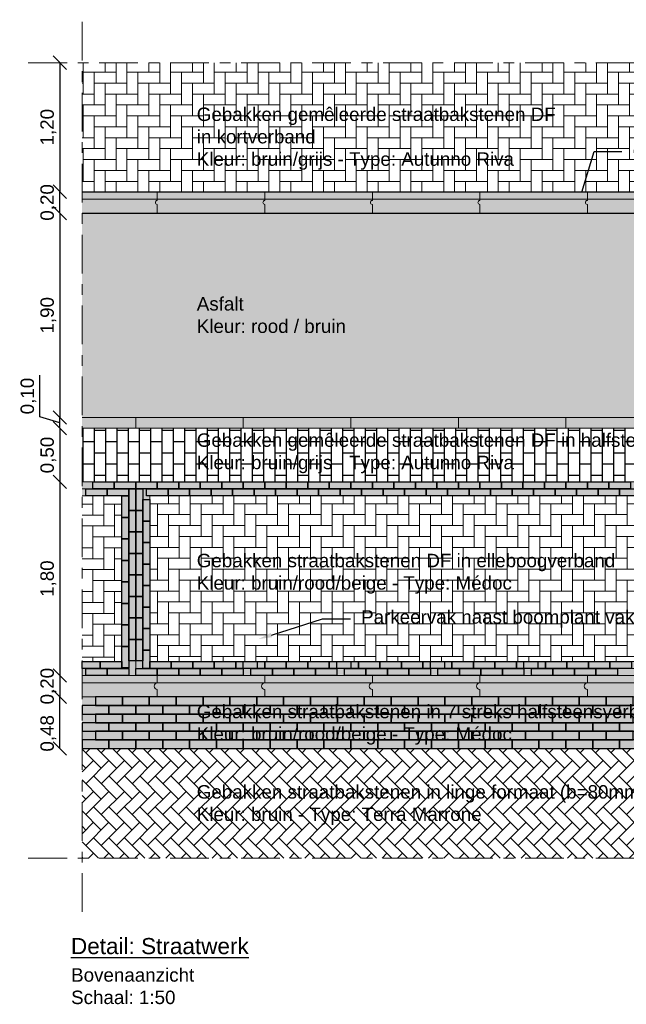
# Model space of a CAD drawing. Header units: metres. Extents: x -1 to 197910, y -70 to 354116.
# Tile 31 of 65: x 116.78 to 122.43, y -3.64 to 5.52. Entities that reach past the tile are written whole.
import ezdxf
from ezdxf import colors
from ezdxf.entities.mleader import LeaderData, LeaderLine
from ezdxf.math import Vec2, Vec3

# ---------------------------------------------------------------- set-up
doc = ezdxf.new("R2010")
doc.units = ezdxf.units.M
doc.header["$PDMODE"] = 1
doc.linetypes.add('ACAD_ISO04W100', pattern=[30, 24, -3, 0, -3])
for name, color, linetype, lineweight in [('N-WE-AL-DETAIL-G', 7, 'Continuous', 9), ('X-XX-AL-AANKLEDING-T25', 7, 'Continuous', 25), ('X-XX-AL-AANKLEDING-T30', 7, 'Continuous', 30)]:
    doc.layers.add(name, color=color, linetype=linetype, lineweight=lineweight)
doc.layers.add('X-XX-AL-DETAIL-G', color=7, linetype='Continuous')
doc.styles.add('NLCS_ISO', font='arial.ttf')
doc.styles.get("Standard").update_dxf_attribs({"font": 'arial.ttf'})
doc.dimstyles.new('NLCS_1-50', dxfattribs={"dimscale": 0.05, "dimtxt": 2.5, "dimasz": 2.5, "dimexe": 1.25, "dimexo": 0.625, "dimtad": 1, "dimtxsty": 'Standard', "dimblk": 'OBLIQUE', "dimcen": 0, "dimse1": 1, "dimse2": 1, "dimadec": 0, "dimazin": 0, "dimtfac": 1, "dimtmove": 0, "dimatfit": 3, "dimfxl": 1, "dimarcsym": 0})

# ---------------------------------------------------------------- blocks, each defined once
blk = doc.blocks.new('_Oblique')
at = {"color": 0, "linetype": 'ByBlock', "lineweight": -2}
blk.add_line((-0.5, -0.5), (0.5, 0.5), dxfattribs=at)
blk = doc.blocks.new('*D109')
at = {"layer": 'Defpoints', "color": 0, "transparency": 16777216}
for p in [(116.8639, 5.1236), (117.1568, 3.9236), (117.3639, 3.9236)]:
    blk.add_point(p, dxfattribs=at)
at = {"layer": 'N-WE-AL-DETAIL-G', "color": 0, "lineweight": -2, "transparency": 16777216}
blk.add_line((117.1568, 5.1236), (117.1568, 3.9236), dxfattribs=at)
at = {"layer": 'N-WE-AL-DETAIL-G', "color": 0, "lineweight": -2, "transparency": 16777216, "xscale": 0.125, "yscale": 0.125, "zscale": 0.125}
for p, rotation in [((117.1568, 5.1236), 90), ((117.1568, 3.9236), 270)]:
    blk.add_blockref('_Oblique', p, dxfattribs=dict(at, rotation=rotation))
at = {"layer": 'N-WE-AL-DETAIL-G', "color": 0, "transparency": 16777216, "insert": (117.0504, 4.5236), "char_height": 0.125, "attachment_point": 5, "rotation": 90}
blk.add_mtext('1,20', dxfattribs=at)
blk = doc.blocks.new('*D72')
at = {"layer": 'Defpoints', "color": 0, "transparency": 16777216}
for p in [(117.3639, 3.7236), (117.1568, 1.8236), (117.3639, 1.8236)]:
    blk.add_point(p, dxfattribs=at)
at = {"layer": 'N-WE-AL-DETAIL-G', "color": 0, "lineweight": -2, "transparency": 16777216}
blk.add_line((117.1568, 3.7236), (117.1568, 1.8236), dxfattribs=at)
at = {"layer": 'N-WE-AL-DETAIL-G', "color": 0, "lineweight": -2, "transparency": 16777216, "xscale": 0.125, "yscale": 0.125, "zscale": 0.125}
for p, rotation in [((117.1568, 3.7236), 90), ((117.1568, 1.8236), 270)]:
    blk.add_blockref('_Oblique', p, dxfattribs=dict(at, rotation=rotation))
at = {"layer": 'N-WE-AL-DETAIL-G', "color": 0, "transparency": 16777216, "insert": (117.0504, 2.7736), "char_height": 0.125, "attachment_point": 5, "rotation": 90}
blk.add_mtext('1,90', dxfattribs=at)
blk = doc.blocks.new('*D110')
at = {"layer": 'Defpoints', "color": 0, "transparency": 16777216}
for p in [(117.3639, 1.7236), (117.1568, 1.2236), (117.3639, 1.2236)]:
    blk.add_point(p, dxfattribs=at)
at = {"layer": 'N-WE-AL-DETAIL-G', "color": 0, "lineweight": -2, "transparency": 16777216}
blk.add_line((117.1568, 1.7236), (117.1568, 1.2236), dxfattribs=at)
at = {"layer": 'N-WE-AL-DETAIL-G', "color": 0, "lineweight": -2, "transparency": 16777216, "xscale": 0.125, "yscale": 0.125, "zscale": 0.125}
for p, rotation in [((117.1568, 1.7236), 90), ((117.1568, 1.2236), 270)]:
    blk.add_blockref('_Oblique', p, dxfattribs=dict(at, rotation=rotation))
at = {"layer": 'N-WE-AL-DETAIL-G', "color": 0, "transparency": 16777216, "insert": (117.0504, 1.4736), "char_height": 0.125, "attachment_point": 5, "rotation": 90}
blk.add_mtext('0,50', dxfattribs=at)
blk = doc.blocks.new('*D111')
at = {"layer": 'Defpoints', "color": 0, "transparency": 16777216}
for p in [(117.3639, 1.2236), (117.1568, -0.5764), (117.3639, -0.5764)]:
    blk.add_point(p, dxfattribs=at)
at = {"layer": 'N-WE-AL-DETAIL-G', "color": 0, "lineweight": -2, "transparency": 16777216}
blk.add_line((117.1568, 1.2236), (117.1568, -0.5764), dxfattribs=at)
at = {"layer": 'N-WE-AL-DETAIL-G', "color": 0, "lineweight": -2, "transparency": 16777216, "xscale": 0.125, "yscale": 0.125, "zscale": 0.125}
for p, rotation in [((117.1568, 1.2236), 90), ((117.1568, -0.5764), 270)]:
    blk.add_blockref('_Oblique', p, dxfattribs=dict(at, rotation=rotation))
at = {"layer": 'N-WE-AL-DETAIL-G', "color": 0, "transparency": 16777216, "insert": (117.0504, 0.3236), "char_height": 0.125, "attachment_point": 5, "rotation": 90}
blk.add_mtext('1,80', dxfattribs=at)
blk = doc.blocks.new('*D112')
at = {"layer": 'Defpoints', "color": 0, "transparency": 16777216}
for p in [(117.3639, -0.5764), (117.1568, -0.7764), (117.3639, -0.7764)]:
    blk.add_point(p, dxfattribs=at)
at = {"layer": 'N-WE-AL-DETAIL-G', "color": 0, "lineweight": -2, "transparency": 16777216}
blk.add_line((117.1568, -0.5764), (117.1568, -0.7764), dxfattribs=at)
at = {"layer": 'N-WE-AL-DETAIL-G', "color": 0, "lineweight": -2, "transparency": 16777216, "xscale": 0.125, "yscale": 0.125, "zscale": 0.125}
for p, rotation in [((117.1568, -0.5764), 90), ((117.1568, -0.7764), 270)]:
    blk.add_blockref('_Oblique', p, dxfattribs=dict(at, rotation=rotation))
at = {"layer": 'N-WE-AL-DETAIL-G', "color": 0, "transparency": 16777216, "insert": (117.0504, -0.6764), "char_height": 0.125, "attachment_point": 5, "rotation": 90}
blk.add_mtext('0,20', dxfattribs=at)
blk = doc.blocks.new('*D113')
at = {"layer": 'Defpoints', "color": 0, "transparency": 16777216}
for p in [(117.1568, 3.9236), (117.3639, 3.9236), (117.3639, 3.7236)]:
    blk.add_point(p, dxfattribs=at)
at = {"layer": 'N-WE-AL-DETAIL-G', "color": 0, "lineweight": -2, "transparency": 16777216}
blk.add_line((117.1568, 3.7236), (117.1568, 3.9236), dxfattribs=at)
at = {"layer": 'N-WE-AL-DETAIL-G', "color": 0, "lineweight": -2, "transparency": 16777216, "xscale": 0.125, "yscale": 0.125, "zscale": 0.125}
for p, rotation in [((117.1568, 3.9236), 90), ((117.1568, 3.7236), 270)]:
    blk.add_blockref('_Oblique', p, dxfattribs=dict(at, rotation=rotation))
at = {"layer": 'N-WE-AL-DETAIL-G', "color": 0, "transparency": 16777216, "insert": (117.0504, 3.8236), "char_height": 0.125, "attachment_point": 5, "rotation": 90}
blk.add_mtext('0,20', dxfattribs=at)
blk = doc.blocks.new('*D118')
at = {"layer": 'Defpoints', "color": 0, "transparency": 16777216}
for p in [(117.1568, -0.7764), (117.3639, -0.7764), (117.3639, -1.2564)]:
    blk.add_point(p, dxfattribs=at)
at = {"layer": 'N-WE-AL-DETAIL-G', "color": 0, "lineweight": -2, "transparency": 16777216}
blk.add_line((117.1568, -1.2564), (117.1568, -0.7764), dxfattribs=at)
at = {"layer": 'N-WE-AL-DETAIL-G', "color": 0, "lineweight": -2, "transparency": 16777216, "xscale": 0.125, "yscale": 0.125, "zscale": 0.125}
for p, rotation in [((117.1568, -0.7764), 90), ((117.1568, -1.2564), 270)]:
    blk.add_blockref('_Oblique', p, dxfattribs=dict(at, rotation=rotation))
at = {"layer": 'N-WE-AL-DETAIL-G', "color": 0, "transparency": 16777216, "insert": (117.0504, -1.1153), "char_height": 0.125, "attachment_point": 5, "rotation": 90}
blk.add_mtext('0,48', dxfattribs=at)
blk = doc.blocks.new('*D120')
at = {"layer": 'Defpoints', "color": 0, "transparency": 16777216}
for p in [(117.1568, 1.8236), (117.3639, 1.8236), (117.3639, 1.7236)]:
    blk.add_point(p, dxfattribs=at)
at = {"layer": 'N-WE-AL-DETAIL-G', "color": 0, "lineweight": -2, "transparency": 16777216}
for p, q in [((116.9723, 1.8289), (116.9723, 2.2157)), ((117.1568, 1.7736), (116.9723, 1.8289)), ((117.1568, 1.7236), (117.1568, 1.8236))]:
    blk.add_line(p, q, dxfattribs=at)
at = {"layer": 'N-WE-AL-DETAIL-G', "color": 0, "lineweight": -2, "transparency": 16777216, "xscale": 0.125, "yscale": 0.125, "zscale": 0.125}
for p, rotation in [((117.1568, 1.8236), 90), ((117.1568, 1.7236), 270)]:
    blk.add_blockref('_Oblique', p, dxfattribs=dict(at, rotation=rotation))
at = {"layer": 'N-WE-AL-DETAIL-G', "color": 0, "transparency": 16777216, "insert": (116.8659, 2.0223), "char_height": 0.125, "attachment_point": 5, "rotation": 90}
blk.add_mtext('0,10', dxfattribs=at)

msp = doc.modelspace()

# ---------------------------------------------------------------- hatches: boundary and pattern name
at = {"true_color": 0xb97150}
h = msp.add_hatch(color=13, dxfattribs=at)
h.dxf.hatch_style = 1
h.paths.add_polyline_path([(117.3639, -0.7764), (127.3639, -0.7764), (127.3639, -1.2564), (117.3639, -1.2564)])
at = {"layer": 'N-WE-AL-DETAIL-G'}
h = msp.add_hatch(dxfattribs=at)
h.set_pattern_fill('AR-HBONE', color=251, scale=0.001, angle=45)
h.set_pattern_definition([(90, (122.5564, 4.52698), (-0.1016, 0.1016), [0.3048, -0.1016]), (180, (122.5564, 4.62858), (-0.1016, 0.1016), [0.3048, -0.1016])])
h.paths.add_polyline_path([(117.3639, 5.1236), (127.3639, 5.1236), (127.3639, 3.9236), (117.3639, 3.9236)])
h = msp.add_hatch(color=253, dxfattribs=at)
h.dxf.hatch_style = 1
h.paths.add_polyline_path([(117.3639, 3.9236), (127.3639, 3.9236), (127.3639, 3.7236), (117.3639, 3.7236)])
at = {"layer": 'N-WE-AL-DETAIL-G', "true_color": 0xcc6161}
h = msp.add_hatch(color=13, dxfattribs=at)
h.dxf.hatch_style = 1
h.paths.add_polyline_path([(117.3639, 3.7236), (127.3639, 3.7236), (127.3639, 1.8236), (117.3639, 1.8236)])
at = {"layer": 'N-WE-AL-DETAIL-G'}
h = msp.add_hatch(color=253, dxfattribs=at)
h.dxf.hatch_style = 1
h.paths.add_polyline_path([(117.3639, 1.8236), (127.3639, 1.8236), (127.3639, 1.7236), (117.3639, 1.7236)])
h = msp.add_hatch(color=253, dxfattribs=at)
h.dxf.hatch_style = 1
h.paths.add_polyline_path([(117.3639, 1.2236), (117.3639, 1.0936), (117.7339, 1.0936), (117.7339, -0.4464), (117.3639, -0.4464), (117.3639, -0.5764), (117.8639, -0.5764), (117.8639, 1.2236)])
h = msp.add_hatch(color=253, dxfattribs=at)
h.dxf.hatch_style = 1
h.paths.add_polyline_path([(117.9939, 1.0936), (123.6339, 1.0936), (123.6339, -0.4464), (117.9939, -0.4464)], flags=16)
h.paths.add_polyline_path([(117.8639, 1.2236), (123.7639, 1.2236), (123.7639, -0.5764), (117.8639, -0.5764)])
h = msp.add_hatch(dxfattribs=at)
h.set_pattern_fill('AR-HBONE', color=251, scale=0.001, angle=45)
h.set_pattern_definition([(90, (119.69881, 3.15048), (-0.1016, 0.1016), [0.3048, -0.1016]), (180, (119.69881, 3.25208), (-0.1016, 0.1016), [0.3048, -0.1016])])
h.paths.add_polyline_path([(117.7339, 1.0936), (117.3639, 1.0936), (117.3639, -0.4464), (117.7339, -0.4464)])
h = msp.add_hatch(dxfattribs=at)
h.set_pattern_fill('AR-HBONE', color=251, scale=0.001, angle=45)
h.set_pattern_definition([(90, (120.19881, 0.20827), (-0.1016, 0.1016), [0.3048, -0.1016]), (180, (120.19881, 0.30987), (-0.1016, 0.1016), [0.3048, -0.1016])])
h.paths.add_polyline_path([(123.6339, -0.4464), (123.6339, 1.0936), (117.9939, 1.0936), (117.9939, -0.4464)])
h = msp.add_hatch(color=253, dxfattribs=at)
h.dxf.hatch_style = 1
h.paths.add_polyline_path([(117.3639, -0.5764), (127.3639, -0.5764), (127.3639, -0.7764), (117.3639, -0.7764)])
h = msp.add_hatch(dxfattribs=at)
h.set_pattern_fill('AR-HBONE', color=251, scale=0.001, angle=90)
h.set_pattern_definition([(135, (103.31715, 5.74402), (-0.1436841, 9e-18), [0.3048, -0.1016]), (225, (103.24531, 5.81586), (-0.1436841, 2e-17), [0.3048, -0.1016])])
h.paths.add_polyline_path([(127.3639, -1.2564), (117.3639, -1.2564), (117.3639, -2.2764), (127.3639, -2.2764)])
at = {"layer": 'X-XX-AL-DETAIL-G'}
h = msp.add_hatch(dxfattribs=at)
h.set_pattern_fill('AVH-BSS_KEIFORMAAT_HALFST', color=251, pattern_type=2)
h.set_pattern_definition([(0, (105.71931, 2.12518), (0.105, 0.105), [0.105, -0.105]), (90, (105.71931, 2.12518), (-0.105, 6e-18), [])])
h.paths.add_polyline_path([(123.7639, 1.2236), (123.7639, 1.7218), (117.3639, 1.7218), (117.3639, 1.2236)])

# ---------------------------------------------------------------- linework, layer by layer
for points in [[(117.3639, 3.9236), (127.3639, 3.9236)], [(117.3639, 3.7236), (127.3639, 3.7236)]]:
    msp.add_lwpolyline(points)
at = {"layer": 'N-WE-AL-DETAIL-G', "linetype": 'ACAD_ISO04W100', "ltscale": 0.015}
for points in [[(117.3639, -2.7764), (117.3639, 5.5236)], [(116.8639, 5.1236), (127.8639, 5.1236)], [(116.8639, -2.2764), (127.8639, -2.2764)]]:
    msp.add_lwpolyline(points, dxfattribs=at)
at = {"layer": 'N-WE-AL-DETAIL-G', "color": 252}
for points in [[(117.3639, 3.8536), (125.0639, 3.8536), (126.0639, 3.7236)], [(117.8639, 1.7236), (117.8639, 1.8236)], [(118.8639, 1.7236), (118.8639, 1.8236)], [(119.8639, 1.7236), (119.8639, 1.8236)], [(120.8639, 1.7236), (120.8639, 1.8236)], [(121.8639, 1.7236), (121.8639, 1.8236)], [(117.3639, -0.6464), (127.3639, -0.6464)]]:
    msp.add_lwpolyline(points, dxfattribs=at)
for points in [[(118.0639, 3.9236), (118.0639, 3.8416, 1), (118.0639, 3.8056), (118.0639, 3.7236)], [(119.0639, 3.9236), (119.0639, 3.8416, 1), (119.0639, 3.8056), (119.0639, 3.7236)], [(120.0639, 3.9236), (120.0639, 3.8416, 1), (120.0639, 3.8056), (120.0639, 3.7236)], [(121.0639, 3.9236), (121.0639, 3.8416, 1), (121.0639, 3.8056), (121.0639, 3.7236)], [(122.0639, 3.9236), (122.0639, 3.8416, 1), (122.0639, 3.8056), (122.0639, 3.7236)], [(118.0639, -0.5764), (118.0639, -0.6464, 1), (118.0639, -0.7064), (118.0639, -0.7764)], [(119.0639, -0.5764), (119.0639, -0.6464, 1), (119.0639, -0.7064), (119.0639, -0.7764)], [(120.0639, -0.5764), (120.0639, -0.6464, 1), (120.0639, -0.7064), (120.0639, -0.7764)], [(121.0639, -0.5764), (121.0639, -0.6464, 1), (121.0639, -0.7064), (121.0639, -0.7764)], [(122.0639, -0.5764), (122.0639, -0.6464, 1), (122.0639, -0.7064), (122.0639, -0.7764)]]:
    msp.add_lwpolyline(points, format="xyb", dxfattribs=at)
at = {"layer": 'N-WE-AL-DETAIL-G'}
for points in [[(117.3639, 3.7236), (127.3639, 3.7236)], [(117.3639, 1.8236), (127.3639, 1.8236)], [(117.3639, 1.7236), (127.3639, 1.7236)], [(117.3639, 1.2236), (117.8639, 1.2236), (117.8639, -0.5764), (117.3639, -0.5764)], [(117.3639, 1.2236), (123.7639, 1.2236)], [(117.3639, 1.2236), (117.8639, 1.2236), (117.8639, -0.5764), (117.3639, -0.5764)], [(117.3639, 1.0936), (117.7339, 1.0936), (117.7339, -0.4464), (117.3639, -0.4464)], [(117.3639, -0.5764), (127.3639, -0.5764)], [(117.3639, -0.7764), (127.3639, -0.7764)], [(117.3639, -1.2564), (127.3639, -1.2564)]]:
    msp.add_lwpolyline(points, dxfattribs=at)
msp.add_lwpolyline([(117.8639, 1.2236), (123.7639, 1.2236), (123.7639, -0.5764), (117.8639, -0.5764)], close=True, dxfattribs=at)
at = {"layer": 'N-WE-AL-DETAIL-G', "color": 251}
msp.add_lwpolyline([(117.3639, 1.1586), (117.7989, 1.1586), (117.7989, -0.5114), (117.3639, -0.5114)], dxfattribs=at)
for points in [[(117.9289, 1.1586), (123.6989, 1.1586), (123.6989, -0.5114), (117.9289, -0.5114)], [(117.9939, 1.0936), (123.6339, 1.0936), (123.6339, -0.4464), (117.9939, -0.4464)]]:
    msp.add_lwpolyline(points, close=True, dxfattribs=at)
at = {"layer": 'X-XX-AL-DETAIL-G', "color": 251}
for points in [[(117.4639, 1.2236), (117.6639, 1.2236), (117.6639, 1.1586), (117.4639, 1.1586)], [(117.6639, 1.2236), (117.8639, 1.2236), (117.8639, 1.1586), (117.6639, 1.1586)], [(117.8639, 1.2236), (118.0639, 1.2236), (118.0639, 1.1586), (117.8639, 1.1586)], [(118.0639, 1.2236), (118.2639, 1.2236), (118.2639, 1.1586), (118.0639, 1.1586)], [(118.2639, 1.2236), (118.4639, 1.2236), (118.4639, 1.1586), (118.2639, 1.1586)], [(118.4639, 1.2236), (118.6639, 1.2236), (118.6639, 1.1586), (118.4639, 1.1586)], [(118.6639, 1.2236), (118.8639, 1.2236), (118.8639, 1.1586), (118.6639, 1.1586)], [(118.8639, 1.2236), (119.0639, 1.2236), (119.0639, 1.1586), (118.8639, 1.1586)], [(119.0639, 1.2236), (119.2639, 1.2236), (119.2639, 1.1586), (119.0639, 1.1586)], [(119.2639, 1.2236), (119.4639, 1.2236), (119.4639, 1.1586), (119.2639, 1.1586)], [(119.4639, 1.2236), (119.6639, 1.2236), (119.6639, 1.1586), (119.4639, 1.1586)], [(119.6639, 1.2236), (119.8639, 1.2236), (119.8639, 1.1586), (119.6639, 1.1586)], [(119.8639, 1.2236), (120.0639, 1.2236), (120.0639, 1.1586), (119.8639, 1.1586)], [(120.0639, 1.2236), (120.2639, 1.2236), (120.2639, 1.1586), (120.0639, 1.1586)], [(120.2639, 1.2236), (120.4639, 1.2236), (120.4639, 1.1586), (120.2639, 1.1586)], [(120.4639, 1.2236), (120.6639, 1.2236), (120.6639, 1.1586), (120.4639, 1.1586)], [(120.6639, 1.2236), (120.8639, 1.2236), (120.8639, 1.1586), (120.6639, 1.1586)], [(120.8639, 1.2236), (121.0639, 1.2236), (121.0639, 1.1586), (120.8639, 1.1586)], [(121.0639, 1.2236), (121.2639, 1.2236), (121.2639, 1.1586), (121.0639, 1.1586)], [(121.2639, 1.2236), (121.4639, 1.2236), (121.4639, 1.1586), (121.2639, 1.1586)], [(121.4639, 1.2236), (121.6639, 1.2236), (121.6639, 1.1586), (121.4639, 1.1586)], [(121.6639, 1.2236), (121.8639, 1.2236), (121.8639, 1.1586), (121.6639, 1.1586)], [(121.8639, 1.2236), (122.0639, 1.2236), (122.0639, 1.1586), (121.8639, 1.1586)], [(122.0639, 1.2236), (122.2639, 1.2236), (122.2639, 1.1586), (122.0639, 1.1586)], [(122.2639, 1.2236), (122.4639, 1.2236), (122.4639, 1.1586), (122.2639, 1.1586)], [(117.3989, 1.1586), (117.5989, 1.1586), (117.5989, 1.0936), (117.3989, 1.0936)], [(117.5989, 1.1586), (117.7989, 1.1586), (117.7989, 1.0936), (117.5989, 1.0936)], [(117.7989, 0.9586), (117.7989, 1.1586), (117.8639, 1.1586), (117.8639, 0.9586)], [(117.9289, 1.1586), (117.9289, 0.9586), (117.8639, 0.9586), (117.8639, 1.1586)], [(117.9639, 1.1586), (118.1639, 1.1586), (118.1639, 1.0936), (117.9639, 1.0936)], [(118.1639, 1.1586), (118.3639, 1.1586), (118.3639, 1.0936), (118.1639, 1.0936)], [(118.3639, 1.1586), (118.5639, 1.1586), (118.5639, 1.0936), (118.3639, 1.0936)], [(118.5639, 1.1586), (118.7639, 1.1586), (118.7639, 1.0936), (118.5639, 1.0936)], [(118.7639, 1.1586), (118.9639, 1.1586), (118.9639, 1.0936), (118.7639, 1.0936)], [(118.9639, 1.1586), (119.1639, 1.1586), (119.1639, 1.0936), (118.9639, 1.0936)], [(119.1639, 1.1586), (119.3639, 1.1586), (119.3639, 1.0936), (119.1639, 1.0936)], [(119.3639, 1.1586), (119.5639, 1.1586), (119.5639, 1.0936), (119.3639, 1.0936)], [(119.5639, 1.1586), (119.7639, 1.1586), (119.7639, 1.0936), (119.5639, 1.0936)], [(119.7639, 1.1586), (119.9639, 1.1586), (119.9639, 1.0936), (119.7639, 1.0936)], [(119.9639, 1.1586), (120.1639, 1.1586), (120.1639, 1.0936), (119.9639, 1.0936)], [(120.1639, 1.1586), (120.3639, 1.1586), (120.3639, 1.0936), (120.1639, 1.0936)], [(120.3639, 1.1586), (120.5639, 1.1586), (120.5639, 1.0936), (120.3639, 1.0936)], [(120.5639, 1.1586), (120.7639, 1.1586), (120.7639, 1.0936), (120.5639, 1.0936)], [(120.7639, 1.1586), (120.9639, 1.1586), (120.9639, 1.0936), (120.7639, 1.0936)], [(120.9639, 1.1586), (121.1639, 1.1586), (121.1639, 1.0936), (120.9639, 1.0936)], [(121.1639, 1.1586), (121.3639, 1.1586), (121.3639, 1.0936), (121.1639, 1.0936)], [(121.3639, 1.1586), (121.5639, 1.1586), (121.5639, 1.0936), (121.3639, 1.0936)], [(121.5639, 1.1586), (121.7639, 1.1586), (121.7639, 1.0936), (121.5639, 1.0936)], [(121.7639, 1.1586), (121.9639, 1.1586), (121.9639, 1.0936), (121.7639, 1.0936)], [(121.9639, 1.1586), (122.1639, 1.1586), (122.1639, 1.0936), (121.9639, 1.0936)], [(122.1639, 1.1586), (122.3639, 1.1586), (122.3639, 1.0936), (122.1639, 1.0936)], [(122.3639, 1.1586), (122.5639, 1.1586), (122.5639, 1.0936), (122.3639, 1.0936)], [(117.7339, 0.8936), (117.7339, 1.0936), (117.7989, 1.0936), (117.7989, 0.8936)], [(117.9939, 1.0586), (117.9939, 0.8586), (117.9289, 0.8586), (117.9289, 1.0586)], [(117.7989, 0.7586), (117.7989, 0.9586), (117.8639, 0.9586), (117.8639, 0.7586)], [(117.9289, 0.9586), (117.9289, 0.7586), (117.8639, 0.7586), (117.8639, 0.9586)], [(117.7339, 0.6936), (117.7339, 0.8936), (117.7989, 0.8936), (117.7989, 0.6936)], [(117.9939, 0.8586), (117.9939, 0.6586), (117.9289, 0.6586), (117.9289, 0.8586)], [(117.7989, 0.5586), (117.7989, 0.7586), (117.8639, 0.7586), (117.8639, 0.5586)], [(117.9289, 0.7586), (117.9289, 0.5586), (117.8639, 0.5586), (117.8639, 0.7586)], [(117.7339, 0.4936), (117.7339, 0.6936), (117.7989, 0.6936), (117.7989, 0.4936)], [(117.9939, 0.6586), (117.9939, 0.4586), (117.9289, 0.4586), (117.9289, 0.6586)], [(117.7989, 0.3586), (117.7989, 0.5586), (117.8639, 0.5586), (117.8639, 0.3586)], [(117.9289, 0.5586), (117.9289, 0.3586), (117.8639, 0.3586), (117.8639, 0.5586)], [(117.7339, 0.2936), (117.7339, 0.4936), (117.7989, 0.4936), (117.7989, 0.2936)], [(117.9939, 0.4586), (117.9939, 0.2586), (117.9289, 0.2586), (117.9289, 0.4586)], [(117.7339, 0.0936), (117.7339, 0.2936), (117.7989, 0.2936), (117.7989, 0.0936)], [(117.7989, 0.1586), (117.7989, 0.3586), (117.8639, 0.3586), (117.8639, 0.1586)], [(117.9289, 0.3586), (117.9289, 0.1586), (117.8639, 0.1586), (117.8639, 0.3586)], [(117.9939, 0.2586), (117.9939, 0.0586), (117.9289, 0.0586), (117.9289, 0.2586)], [(117.7339, -0.1064), (117.7339, 0.0936), (117.7989, 0.0936), (117.7989, -0.1064)], [(117.7989, -0.0414), (117.7989, 0.1586), (117.8639, 0.1586), (117.8639, -0.0414)], [(117.9289, 0.1586), (117.9289, -0.0414), (117.8639, -0.0414), (117.8639, 0.1586)], [(117.9939, 0.0586), (117.9939, -0.1414), (117.9289, -0.1414), (117.9289, 0.0586)], [(117.7989, -0.2414), (117.7989, -0.0414), (117.8639, -0.0414), (117.8639, -0.2414)], [(117.9289, -0.0414), (117.9289, -0.2414), (117.8639, -0.2414), (117.8639, -0.0414)], [(117.7339, -0.3064), (117.7339, -0.1064), (117.7989, -0.1064), (117.7989, -0.3064)], [(117.9939, -0.1414), (117.9939, -0.3414), (117.9289, -0.3414), (117.9289, -0.1414)], [(117.7989, -0.4414), (117.7989, -0.2414), (117.8639, -0.2414), (117.8639, -0.4414)], [(117.9289, -0.2414), (117.9289, -0.4414), (117.8639, -0.4414), (117.8639, -0.2414)], [(117.7339, -0.5064), (117.7339, -0.3064), (117.7989, -0.3064), (117.7989, -0.5064)], [(117.9939, -0.3414), (117.9939, -0.5114), (117.9289, -0.5114), (117.9289, -0.3414)], [(117.5339, -0.5114), (117.3639, -0.5114), (117.3639, -0.4464), (117.5339, -0.4464)], [(117.7339, -0.5114), (117.5339, -0.5114), (117.5339, -0.4464), (117.7339, -0.4464)], [(117.9939, -0.4464), (118.1939, -0.4464), (118.1939, -0.5114), (117.9939, -0.5114)], [(118.1939, -0.4464), (118.3939, -0.4464), (118.3939, -0.5114), (118.1939, -0.5114)], [(118.3939, -0.4464), (118.5939, -0.4464), (118.5939, -0.5114), (118.3939, -0.5114)], [(118.5939, -0.4464), (118.7939, -0.4464), (118.7939, -0.5114), (118.5939, -0.5114)], [(118.7939, -0.4464), (118.9939, -0.4464), (118.9939, -0.5114), (118.7939, -0.5114)], [(118.8639, -0.4464), (119.0639, -0.4464), (119.0639, -0.5114), (118.8639, -0.5114)], [(119.0639, -0.4464), (119.2639, -0.4464), (119.2639, -0.5114), (119.0639, -0.5114)], [(119.2639, -0.4464), (119.4639, -0.4464), (119.4639, -0.5114), (119.2639, -0.5114)], [(119.4639, -0.4464), (119.6639, -0.4464), (119.6639, -0.5114), (119.4639, -0.5114)], [(119.6639, -0.4464), (119.8639, -0.4464), (119.8639, -0.5114), (119.6639, -0.5114)], [(119.7339, -0.4464), (119.9339, -0.4464), (119.9339, -0.5114), (119.7339, -0.5114)], [(119.9339, -0.4464), (120.1339, -0.4464), (120.1339, -0.5114), (119.9339, -0.5114)], [(120.1339, -0.4464), (120.3339, -0.4464), (120.3339, -0.5114), (120.1339, -0.5114)], [(120.3339, -0.4464), (120.5339, -0.4464), (120.5339, -0.5114), (120.3339, -0.5114)], [(120.5339, -0.4464), (120.7339, -0.4464), (120.7339, -0.5114), (120.5339, -0.5114)], [(120.6039, -0.4464), (120.8039, -0.4464), (120.8039, -0.5114), (120.6039, -0.5114)], [(120.8039, -0.4464), (121.0039, -0.4464), (121.0039, -0.5114), (120.8039, -0.5114)], [(121.0039, -0.4464), (121.2039, -0.4464), (121.2039, -0.5114), (121.0039, -0.5114)], [(121.2039, -0.4464), (121.4039, -0.4464), (121.4039, -0.5114), (121.2039, -0.5114)], [(121.4039, -0.4464), (121.6039, -0.4464), (121.6039, -0.5114), (121.4039, -0.5114)], [(121.4739, -0.4464), (121.6739, -0.4464), (121.6739, -0.5114), (121.4739, -0.5114)], [(121.6739, -0.4464), (121.8739, -0.4464), (121.8739, -0.5114), (121.6739, -0.5114)], [(121.8739, -0.4464), (122.0739, -0.4464), (122.0739, -0.5114), (121.8739, -0.5114)], [(122.0739, -0.4464), (122.2739, -0.4464), (122.2739, -0.5114), (122.0739, -0.5114)], [(122.2739, -0.4464), (122.4739, -0.4464), (122.4739, -0.5114), (122.2739, -0.5114)], [(117.5989, -0.5764), (117.3989, -0.5764), (117.3989, -0.5114), (117.5989, -0.5114)], [(117.7989, -0.5764), (117.5989, -0.5764), (117.5989, -0.5114), (117.7989, -0.5114)], [(117.8639, -0.5114), (118.0639, -0.5114), (118.0639, -0.5764), (117.8639, -0.5764)], [(118.0639, -0.5114), (118.2639, -0.5114), (118.2639, -0.5764), (118.0639, -0.5764)], [(118.2639, -0.5114), (118.4639, -0.5114), (118.4639, -0.5764), (118.2639, -0.5764)], [(118.4639, -0.5114), (118.6639, -0.5114), (118.6639, -0.5764), (118.4639, -0.5764)], [(118.6639, -0.5114), (118.8639, -0.5114), (118.8639, -0.5764), (118.6639, -0.5764)], [(118.9339, -0.5114), (119.1339, -0.5114), (119.1339, -0.5764), (118.9339, -0.5764)], [(119.1339, -0.5114), (119.3339, -0.5114), (119.3339, -0.5764), (119.1339, -0.5764)], [(119.3339, -0.5114), (119.5339, -0.5114), (119.5339, -0.5764), (119.3339, -0.5764)], [(119.5339, -0.5114), (119.7339, -0.5114), (119.7339, -0.5764), (119.5339, -0.5764)], [(119.8039, -0.5114), (120.0039, -0.5114), (120.0039, -0.5764), (119.8039, -0.5764)], [(120.0039, -0.5114), (120.2039, -0.5114), (120.2039, -0.5764), (120.0039, -0.5764)], [(120.2039, -0.5114), (120.4039, -0.5114), (120.4039, -0.5764), (120.2039, -0.5764)], [(120.4039, -0.5114), (120.6039, -0.5114), (120.6039, -0.5764), (120.4039, -0.5764)], [(120.6739, -0.5114), (120.8739, -0.5114), (120.8739, -0.5764), (120.6739, -0.5764)], [(120.8739, -0.5114), (121.0739, -0.5114), (121.0739, -0.5764), (120.8739, -0.5764)], [(121.0739, -0.5114), (121.2739, -0.5114), (121.2739, -0.5764), (121.0739, -0.5764)], [(121.2739, -0.5114), (121.4739, -0.5114), (121.4739, -0.5764), (121.2739, -0.5764)], [(121.5439, -0.5114), (121.7439, -0.5114), (121.7439, -0.5764), (121.5439, -0.5764)], [(121.7439, -0.5114), (121.9439, -0.5114), (121.9439, -0.5764), (121.7439, -0.5764)], [(121.9439, -0.5114), (122.1439, -0.5114), (122.1439, -0.5764), (121.9439, -0.5764)], [(122.1439, -0.5114), (122.3439, -0.5114), (122.3439, -0.5764), (122.1439, -0.5764)], [(117.4889, -0.8564), (117.7389, -0.8564), (117.7389, -0.7764), (117.4889, -0.7764)], [(117.7389, -0.8564), (117.9889, -0.8564), (117.9889, -0.7764), (117.7389, -0.7764)], [(117.9889, -0.8564), (118.2389, -0.8564), (118.2389, -0.7764), (117.9889, -0.7764)], [(118.2389, -0.8564), (118.4889, -0.8564), (118.4889, -0.7764), (118.2389, -0.7764)], [(118.4889, -0.8564), (118.7389, -0.8564), (118.7389, -0.7764), (118.4889, -0.7764)], [(118.7389, -0.8564), (118.9889, -0.8564), (118.9889, -0.7764), (118.7389, -0.7764)], [(118.9889, -0.8564), (119.2389, -0.8564), (119.2389, -0.7764), (118.9889, -0.7764)], [(119.2389, -0.8564), (119.4889, -0.8564), (119.4889, -0.7764), (119.2389, -0.7764)], [(119.4889, -0.8564), (119.7389, -0.8564), (119.7389, -0.7764), (119.4889, -0.7764)], [(119.7389, -0.8564), (119.9889, -0.8564), (119.9889, -0.7764), (119.7389, -0.7764)], [(119.9889, -0.8564), (120.2389, -0.8564), (120.2389, -0.7764), (119.9889, -0.7764)], [(120.2389, -0.8564), (120.4889, -0.8564), (120.4889, -0.7764), (120.2389, -0.7764)], [(120.4889, -0.8564), (120.7389, -0.8564), (120.7389, -0.7764), (120.4889, -0.7764)], [(120.7389, -0.8564), (120.9889, -0.8564), (120.9889, -0.7764), (120.7389, -0.7764)], [(120.9889, -0.8564), (121.2389, -0.8564), (121.2389, -0.7764), (120.9889, -0.7764)], [(121.2389, -0.8564), (121.4889, -0.8564), (121.4889, -0.7764), (121.2389, -0.7764)], [(121.4889, -0.8564), (121.7389, -0.8564), (121.7389, -0.7764), (121.4889, -0.7764)], [(121.7389, -0.8564), (121.9889, -0.8564), (121.9889, -0.7764), (121.7389, -0.7764)], [(121.9889, -0.8564), (122.2389, -0.8564), (122.2389, -0.7764), (121.9889, -0.7764)], [(122.2389, -0.8564), (122.4889, -0.8564), (122.4889, -0.7764), (122.2389, -0.7764)], [(117.3639, -0.9364), (117.6139, -0.9364), (117.6139, -0.8564), (117.3639, -0.8564)], [(117.6139, -0.9364), (117.8639, -0.9364), (117.8639, -0.8564), (117.6139, -0.8564)], [(117.8639, -0.9364), (118.1139, -0.9364), (118.1139, -0.8564), (117.8639, -0.8564)], [(118.1139, -0.9364), (118.3639, -0.9364), (118.3639, -0.8564), (118.1139, -0.8564)], [(118.3639, -0.9364), (118.6139, -0.9364), (118.6139, -0.8564), (118.3639, -0.8564)], [(118.6139, -0.9364), (118.8639, -0.9364), (118.8639, -0.8564), (118.6139, -0.8564)], [(118.8639, -0.9364), (119.1139, -0.9364), (119.1139, -0.8564), (118.8639, -0.8564)], [(119.1139, -0.9364), (119.3639, -0.9364), (119.3639, -0.8564), (119.1139, -0.8564)], [(119.3639, -0.9364), (119.6139, -0.9364), (119.6139, -0.8564), (119.3639, -0.8564)], [(119.6139, -0.9364), (119.8639, -0.9364), (119.8639, -0.8564), (119.6139, -0.8564)], [(119.8639, -0.9364), (120.1139, -0.9364), (120.1139, -0.8564), (119.8639, -0.8564)], [(120.1139, -0.9364), (120.3639, -0.9364), (120.3639, -0.8564), (120.1139, -0.8564)], [(120.3639, -0.9364), (120.6139, -0.9364), (120.6139, -0.8564), (120.3639, -0.8564)], [(120.6139, -0.9364), (120.8639, -0.9364), (120.8639, -0.8564), (120.6139, -0.8564)], [(120.8639, -0.9364), (121.1139, -0.9364), (121.1139, -0.8564), (120.8639, -0.8564)], [(121.1139, -0.9364), (121.3639, -0.9364), (121.3639, -0.8564), (121.1139, -0.8564)], [(121.3639, -0.9364), (121.6139, -0.9364), (121.6139, -0.8564), (121.3639, -0.8564)], [(121.6139, -0.9364), (121.8639, -0.9364), (121.8639, -0.8564), (121.6139, -0.8564)], [(121.8639, -0.9364), (122.1139, -0.9364), (122.1139, -0.8564), (121.8639, -0.8564)], [(122.1139, -0.9364), (122.3639, -0.9364), (122.3639, -0.8564), (122.1139, -0.8564)], [(122.3639, -0.9364), (122.6139, -0.9364), (122.6139, -0.8564), (122.3639, -0.8564)], [(117.4889, -1.0164), (117.7389, -1.0164), (117.7389, -0.9364), (117.4889, -0.9364)], [(117.7389, -1.0164), (117.9889, -1.0164), (117.9889, -0.9364), (117.7389, -0.9364)], [(117.9889, -1.0164), (118.2389, -1.0164), (118.2389, -0.9364), (117.9889, -0.9364)], [(118.2389, -1.0164), (118.4889, -1.0164), (118.4889, -0.9364), (118.2389, -0.9364)], [(118.4889, -1.0164), (118.7389, -1.0164), (118.7389, -0.9364), (118.4889, -0.9364)], [(118.7389, -1.0164), (118.9889, -1.0164), (118.9889, -0.9364), (118.7389, -0.9364)], [(118.9889, -1.0164), (119.2389, -1.0164), (119.2389, -0.9364), (118.9889, -0.9364)], [(119.2389, -1.0164), (119.4889, -1.0164), (119.4889, -0.9364), (119.2389, -0.9364)], [(119.4889, -1.0164), (119.7389, -1.0164), (119.7389, -0.9364), (119.4889, -0.9364)], [(119.7389, -1.0164), (119.9889, -1.0164), (119.9889, -0.9364), (119.7389, -0.9364)], [(119.9889, -1.0164), (120.2389, -1.0164), (120.2389, -0.9364), (119.9889, -0.9364)], [(120.2389, -1.0164), (120.4889, -1.0164), (120.4889, -0.9364), (120.2389, -0.9364)], [(120.4889, -1.0164), (120.7389, -1.0164), (120.7389, -0.9364), (120.4889, -0.9364)], [(120.7389, -1.0164), (120.9889, -1.0164), (120.9889, -0.9364), (120.7389, -0.9364)], [(120.9889, -1.0164), (121.2389, -1.0164), (121.2389, -0.9364), (120.9889, -0.9364)], [(121.2389, -1.0164), (121.4889, -1.0164), (121.4889, -0.9364), (121.2389, -0.9364)], [(121.4889, -1.0164), (121.7389, -1.0164), (121.7389, -0.9364), (121.4889, -0.9364)], [(121.7389, -1.0164), (121.9889, -1.0164), (121.9889, -0.9364), (121.7389, -0.9364)], [(121.9889, -1.0164), (122.2389, -1.0164), (122.2389, -0.9364), (121.9889, -0.9364)], [(122.2389, -1.0164), (122.4889, -1.0164), (122.4889, -0.9364), (122.2389, -0.9364)], [(117.3639, -1.0964), (117.6139, -1.0964), (117.6139, -1.0164), (117.3639, -1.0164)], [(117.4889, -1.1764), (117.7389, -1.1764), (117.7389, -1.0964), (117.4889, -1.0964)], [(117.6139, -1.0964), (117.8639, -1.0964), (117.8639, -1.0164), (117.6139, -1.0164)], [(117.7389, -1.1764), (117.9889, -1.1764), (117.9889, -1.0964), (117.7389, -1.0964)], [(117.8639, -1.0964), (118.1139, -1.0964), (118.1139, -1.0164), (117.8639, -1.0164)], [(117.9889, -1.1764), (118.2389, -1.1764), (118.2389, -1.0964), (117.9889, -1.0964)], [(118.1139, -1.0964), (118.3639, -1.0964), (118.3639, -1.0164), (118.1139, -1.0164)], [(118.2389, -1.1764), (118.4889, -1.1764), (118.4889, -1.0964), (118.2389, -1.0964)], [(118.3639, -1.0964), (118.6139, -1.0964), (118.6139, -1.0164), (118.3639, -1.0164)], [(118.4889, -1.1764), (118.7389, -1.1764), (118.7389, -1.0964), (118.4889, -1.0964)], [(118.6139, -1.0964), (118.8639, -1.0964), (118.8639, -1.0164), (118.6139, -1.0164)], [(118.7389, -1.1764), (118.9889, -1.1764), (118.9889, -1.0964), (118.7389, -1.0964)], [(118.8639, -1.0964), (119.1139, -1.0964), (119.1139, -1.0164), (118.8639, -1.0164)], [(118.9889, -1.1764), (119.2389, -1.1764), (119.2389, -1.0964), (118.9889, -1.0964)], [(119.1139, -1.0964), (119.3639, -1.0964), (119.3639, -1.0164), (119.1139, -1.0164)], [(119.2389, -1.1764), (119.4889, -1.1764), (119.4889, -1.0964), (119.2389, -1.0964)], [(119.3639, -1.0964), (119.6139, -1.0964), (119.6139, -1.0164), (119.3639, -1.0164)], [(119.4889, -1.1764), (119.7389, -1.1764), (119.7389, -1.0964), (119.4889, -1.0964)], [(119.6139, -1.0964), (119.8639, -1.0964), (119.8639, -1.0164), (119.6139, -1.0164)], [(119.7389, -1.1764), (119.9889, -1.1764), (119.9889, -1.0964), (119.7389, -1.0964)], [(119.8639, -1.0964), (120.1139, -1.0964), (120.1139, -1.0164), (119.8639, -1.0164)], [(119.9889, -1.1764), (120.2389, -1.1764), (120.2389, -1.0964), (119.9889, -1.0964)], [(120.1139, -1.0964), (120.3639, -1.0964), (120.3639, -1.0164), (120.1139, -1.0164)], [(120.2389, -1.1764), (120.4889, -1.1764), (120.4889, -1.0964), (120.2389, -1.0964)], [(120.3639, -1.0964), (120.6139, -1.0964), (120.6139, -1.0164), (120.3639, -1.0164)], [(120.4889, -1.1764), (120.7389, -1.1764), (120.7389, -1.0964), (120.4889, -1.0964)], [(120.6139, -1.0964), (120.8639, -1.0964), (120.8639, -1.0164), (120.6139, -1.0164)], [(120.7389, -1.1764), (120.9889, -1.1764), (120.9889, -1.0964), (120.7389, -1.0964)], [(120.8639, -1.0964), (121.1139, -1.0964), (121.1139, -1.0164), (120.8639, -1.0164)], [(120.9889, -1.1764), (121.2389, -1.1764), (121.2389, -1.0964), (120.9889, -1.0964)], [(121.1139, -1.0964), (121.3639, -1.0964), (121.3639, -1.0164), (121.1139, -1.0164)], [(121.2389, -1.1764), (121.4889, -1.1764), (121.4889, -1.0964), (121.2389, -1.0964)], [(121.3639, -1.0964), (121.6139, -1.0964), (121.6139, -1.0164), (121.3639, -1.0164)], [(121.4889, -1.1764), (121.7389, -1.1764), (121.7389, -1.0964), (121.4889, -1.0964)], [(121.6139, -1.0964), (121.8639, -1.0964), (121.8639, -1.0164), (121.6139, -1.0164)], [(121.7389, -1.1764), (121.9889, -1.1764), (121.9889, -1.0964), (121.7389, -1.0964)], [(121.8639, -1.0964), (122.1139, -1.0964), (122.1139, -1.0164), (121.8639, -1.0164)], [(121.9889, -1.1764), (122.2389, -1.1764), (122.2389, -1.0964), (121.9889, -1.0964)], [(122.1139, -1.0964), (122.3639, -1.0964), (122.3639, -1.0164), (122.1139, -1.0164)], [(122.2389, -1.1764), (122.4889, -1.1764), (122.4889, -1.0964), (122.2389, -1.0964)], [(122.3639, -1.0964), (122.6139, -1.0964), (122.6139, -1.0164), (122.3639, -1.0164)], [(117.3639, -1.2564), (117.6139, -1.2564), (117.6139, -1.1764), (117.3639, -1.1764)], [(117.6139, -1.2564), (117.8639, -1.2564), (117.8639, -1.1764), (117.6139, -1.1764)], [(117.8639, -1.2564), (118.1139, -1.2564), (118.1139, -1.1764), (117.8639, -1.1764)], [(118.1139, -1.2564), (118.3639, -1.2564), (118.3639, -1.1764), (118.1139, -1.1764)], [(118.3639, -1.2564), (118.6139, -1.2564), (118.6139, -1.1764), (118.3639, -1.1764)], [(118.6139, -1.2564), (118.8639, -1.2564), (118.8639, -1.1764), (118.6139, -1.1764)], [(118.8639, -1.2564), (119.1139, -1.2564), (119.1139, -1.1764), (118.8639, -1.1764)], [(119.1139, -1.2564), (119.3639, -1.2564), (119.3639, -1.1764), (119.1139, -1.1764)], [(119.3639, -1.2564), (119.6139, -1.2564), (119.6139, -1.1764), (119.3639, -1.1764)], [(119.6139, -1.2564), (119.8639, -1.2564), (119.8639, -1.1764), (119.6139, -1.1764)], [(119.8639, -1.2564), (120.1139, -1.2564), (120.1139, -1.1764), (119.8639, -1.1764)], [(120.1139, -1.2564), (120.3639, -1.2564), (120.3639, -1.1764), (120.1139, -1.1764)], [(120.3639, -1.2564), (120.6139, -1.2564), (120.6139, -1.1764), (120.3639, -1.1764)], [(120.6139, -1.2564), (120.8639, -1.2564), (120.8639, -1.1764), (120.6139, -1.1764)], [(120.8639, -1.2564), (121.1139, -1.2564), (121.1139, -1.1764), (120.8639, -1.1764)], [(121.1139, -1.2564), (121.3639, -1.2564), (121.3639, -1.1764), (121.1139, -1.1764)], [(121.3639, -1.2564), (121.6139, -1.2564), (121.6139, -1.1764), (121.3639, -1.1764)], [(121.6139, -1.2564), (121.8639, -1.2564), (121.8639, -1.1764), (121.6139, -1.1764)], [(121.8639, -1.2564), (122.1139, -1.2564), (122.1139, -1.1764), (121.8639, -1.1764)], [(122.1139, -1.2564), (122.3639, -1.2564), (122.3639, -1.1764), (122.1139, -1.1764)], [(122.3639, -1.2564), (122.6139, -1.2564), (122.6139, -1.1764), (122.3639, -1.1764)]]:
    msp.add_lwpolyline(points, close=True, dxfattribs=at)

# ---------------------------------------------------------------- texts
at = {"layer": 'X-XX-AL-AANKLEDING-T25', "char_height": 0.125, "attachment_point": 1, "style": 'NLCS_ISO'}
for s, insert, width in [('Gebakken gemêleerde straatbakstenen DF in kortverband\\PKleur: bruin/grijs - Type: Autunno Riva', (118.4309, 4.7063), 3.339584), ('Asfalt\\PKleur: rood / bruin', (118.4309, 2.943), 2.930319), ('Gebakken gemêleerde straatbakstenen DF in halfsteensverband\\PKleur: bruin/grijs - Type: Autunno Riva', (118.4309, 1.6753), 5.217117), ('Gebakken straatbakstenen DF in elleboogverband\\PKleur: bruin/rood/beige - Type: Médoc', (118.4309, 0.5548), 5.217117), ('Gebakken straatbakstenen in 7 streks halfsteensverband (b=80mm) linge formaat met verjonging\\PKleur: bruin/rood/beige - Type: Médoc', (118.4309, -0.8499), 7.543472), ('Gebakken straatbakstenen in linge formaat (b=80mm) met verjonging keperverband\\PKleur: bruin - Type: Terra Marrone', (118.4309, -1.5972), 6.684842), ('Bovenaanzicht\\PSchaal: 1:50', (117.2622, -3.3006), 0.975693)]:
    msp.add_mtext(s, dxfattribs=dict(at, insert=insert, width=width))
at = {"layer": 'X-XX-AL-AANKLEDING-T30', "style": 'NLCS_ISO'}
msp.add_text('%%UDetail: Straatwerk', height=0.15, dxfattribs=at).set_placement((117.2609, -3.1694))

# ---------------------------------------------------------------- dimensions: what is measured, and where the dimension line sits
at = {"layer": 'N-WE-AL-DETAIL-G'}
for base, p1, p2, picture, middle in [((117.1568, 3.9236), (116.8639, 5.1236), (117.3639, 3.9236), '*D109', (117.0504, 4.5236)), ((117.1568, 1.8236), (117.3639, 3.7236), (117.3639, 1.8236), '*D72', (117.0504, 2.7736)), ((117.1568, 1.8236), (117.3639, 1.7236), (117.3639, 1.8236), '*D120', (116.8659, 1.8602)), ((117.1568, 1.2236), (117.3639, 1.7236), (117.3639, 1.2236), '*D110', (117.0504, 1.4736)), ((117.1568, -0.5764), (117.3639, 1.2236), (117.3639, -0.5764), '*D111', (117.0504, 0.3236))]:
    dim = msp.add_linear_dim(base=base, p1=p1, p2=p2, angle=90, dimstyle='NLCS_1-50', override={"dimzin": 0, "dimtmove": 1}, dxfattribs=at)
    dim.commit()
    dim.dimension.update_dxf_attribs({"geometry": picture, "text_midpoint": middle})
for base, p1, p2, picture, middle in [((117.1568, 3.9236), (117.3639, 3.7236), (117.3639, 3.9236), '*D113', (117.1568, 3.8236)), ((117.1568, -0.7764), (117.3639, -0.5764), (117.3639, -0.7764), '*D112', (117.1568, -0.6764)), ((117.1568, -0.7764), (117.3639, -1.2564), (117.3639, -0.7764), '*D118', (117.1568, -1.1153))]:
    dim = msp.add_linear_dim(base=base, p1=p1, p2=p2, angle=90, dimstyle='NLCS_1-50', override={"dimzin": 0, "dimtmove": 1}, dxfattribs=at)
    dim.commit()
    dim.dimension.update_dxf_attribs({"geometry": picture, "text_midpoint": middle, "dimtype": 160})

# ---------------------------------------------------------------- leaders
at = {"layer": 'X-XX-AL-AANKLEDING-T25'}
ml = msp.add_multileader_mtext('Standard', dxfattribs=at)
ml.set_content('\\A1;Geleideband 50/200x250mm', color=256, style='NLCS_ISO')
ml.set_leader_properties()
ml.build(insert=Vec2(0, 0))
ml.multileader.update_dxf_attribs({"arrow_head_size": 0.125})
ctx = ml.context
ctx.base_point, ctx.char_height, ctx.arrow_head_size, ctx.landing_gap_size, ctx.plane_origin = Vec3(122.386, 4.2975), 0.125, 0.125, 0.1, Vec3(119.9335, 3.1861)
notes = []
notes.append((ctx, [(0, (1, 1, 0), (122.1267, 4.2975), (1, 0), 0.2593, [(0, [(121.977, 3.7986)], 0, [])])]))
ctx.mtext.insert, ctx.mtext.flow_direction = Vec3(122.486, 4.3611), 5
ml = msp.add_multileader_mtext('Standard', dxfattribs=at)
ml.set_content('Parkeervak naast boomplant vak 5,90m lang', color=256, style='NLCS_ISO')
ml.set_leader_properties()
ml.build(insert=Vec2(0, 0))
ml.multileader.update_dxf_attribs({"arrow_head_size": 0.125})
ctx = ml.context
ctx.base_point, ctx.char_height, ctx.arrow_head_size, ctx.landing_gap_size, ctx.plane_origin = Vec3(119.8593, -0.0508), 0.125, 0.125, 0.1, Vec3(118.354, -1.1919)
notes.append((ctx, [(0, (1, 1, 0), (119.6, -0.0508), (1, 0), 0.2593, [(0, [(119.0055, -0.2388)], 0, [])])]))
ctx.mtext.insert, ctx.mtext.flow_direction = Vec3(119.9593, 0.03), 5
for ctx, leaders in notes:
    for number, flags, end, landing, length, lines in leaders:
        leader = LeaderData()
        leader.index, (leader.has_last_leader_line, leader.has_dogleg_vector, leader.attachment_direction) = number, flags
        leader.last_leader_point, leader.dogleg_vector, leader.dogleg_length = Vec3(end), Vec3(landing), length
        for number, points, colour, breaks in lines:
            line = LeaderLine()
            line.index, line.vertices, line.color, line.breaks = number, Vec3.list(points), colors.encode_raw_color(colour), breaks
            leader.lines.append(line)
        ctx.leaders.append(leader)

doc.saveas('drawing.dxf')
